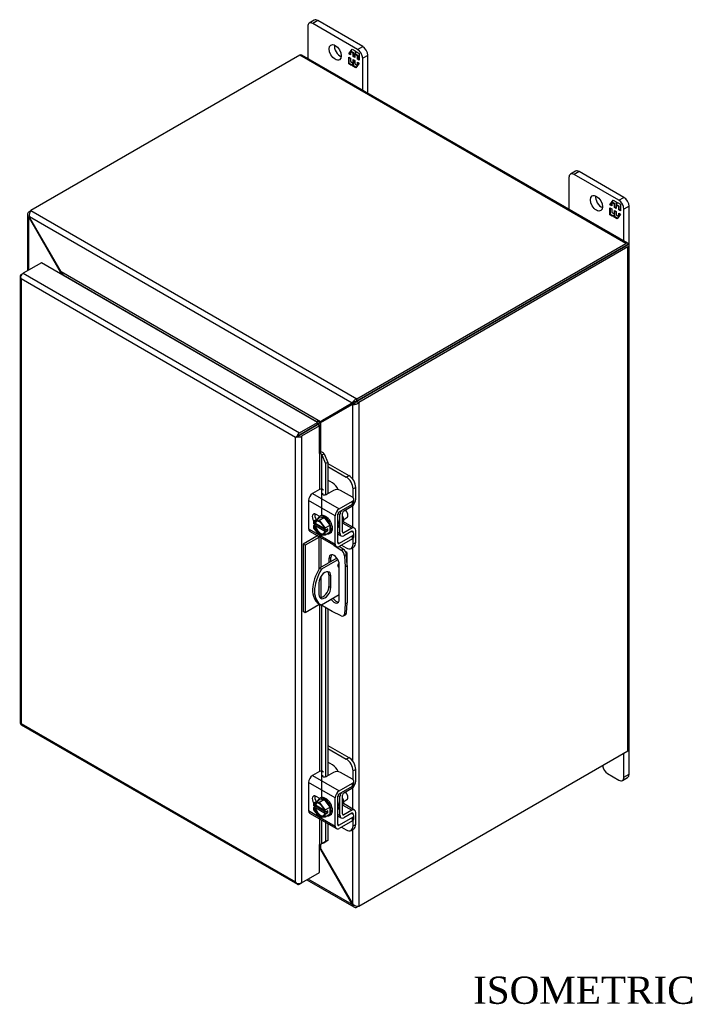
# Model space of a CAD drawing. Header units: inches. Extents: x 5 to 117, y 2 to 79.
# Tile 6 of 7: x 83 to 100, y 53 to 79. Entities that reach past the tile are written whole.
import ezdxf
from ezdxf.enums import TextEntityAlignment as Align

# ---------------------------------------------------------------- set-up
doc = ezdxf.new("R2010")
doc.units = ezdxf.units.IN
doc.header["$MEASUREMENT"] = 0
for name, color, linetype in [('COM40153-1', 7, 'CONTINUOUS'), ('COM40153-2', 7, 'CONTINUOUS'), ('COM42667', 7, 'CONTINUOUS'), ('COM42780', 7, 'CONTINUOUS'), ('COM48439', 7, 'CONTINUOUS'), ('COM71780-2', 7, 'CONTINUOUS'), ('DEFAULT', 7, 'CONTINUOUS'), ('FET07710', 7, 'CONTINUOUS'), ('SCC19011', 7, 'CONTINUOUS'), ('SPR20265', 7, 'CONTINUOUS'), ('WAF25035', 7, 'CONTINUOUS')]:
    doc.layers.add(name, color=color, linetype=linetype)
doc.styles.add('SEACAD_TIMES_NEW_ROMAN', font='times.ttf')

msp = doc.modelspace()

# ---------------------------------------------------------------- linework, layer by layer
at = {"layer": 'COM40153-1', "color": 7}
for p, q in [((91.395, 65.113), (91.412, 65.104)), ((91.443, 64.754), (91.443, 65.06)), ((91.179, 64.94), (90.733, 64.682)), ((91.206, 64.897), (90.784, 64.653)), ((90.733, 64.682), (90.784, 64.653)), ((90.715, 64.302), (90.715, 64.006)), ((90.973, 64.51), (91.024, 64.481)), ((90.973, 64.51), (90.973, 64.214)), ((91.024, 64.184), (91.024, 64.481)), ((90.973, 64.214), (91.024, 64.184)), ((90.708, 63.776), (90.759, 63.747)), ((91.238, 63.997), (90.784, 63.734))]:
    msp.add_line(p, q, dxfattribs=at)
for centre, major_axis, start_param, end_param in [((91.335, 65.06), (-0.108, 0), 2.529725, 3.926991), ((91.245, 64.767), (-0.0312, -0.0541), 4.139289, 6.283185), ((91.194, 64.796), (0.0313, 0.0541), 4.093609, 5.210881), ((91.083, 64.426), (0.375, 0.65), 1.508132, 3.141593), ((91.134, 64.396), (0.375, 0.65), 1.508132, 3.204257), ((90.869, 64.391), (-0.109, -0.189), 2.356194, 5.497787), ((90.818, 64.421), (-0.109, -0.189), 2.356194, 2.906426), ((91.245, 64.767), (-0.0312, -0.0541), 0, 0.63978), ((90.869, 64.095), (0.109, 0.189), 2.356194, 5.497787), ((90.818, 64.124), (0.109, 0.189), 3.37676, 5.497787)]:
    msp.add_ellipse(centre, major_axis=major_axis, ratio=0.57735, start_param=start_param, end_param=end_param, dxfattribs=at)
at = {"layer": 'COM40153-2', "color": 7}
for p, q in [((90.66, 65.5), (90.312, 65.299)), ((90.312, 65.299), (90.312, 63.564)), ((90.363, 65.27), (90.312, 65.299)), ((90.711, 65.471), (90.363, 65.27)), ((90.711, 65.471), (90.711, 64.647)), ((90.762, 65.466), (90.762, 64.699)), ((90.363, 65.27), (90.363, 63.535)), ((91.1, 65.272), (91.292, 65.141)), ((91.343, 65.171), (91.237, 65.242)), ((91.292, 65.141), (91.343, 65.171)), ((90.973, 64.931), (91.024, 64.96)), ((90.973, 64.931), (90.973, 64.821)), ((91.024, 64.851), (91.024, 64.96)), ((91.423, 65.031), (91.372, 65.002)), ((91.372, 65.002), (91.393, 64.717)), ((91.444, 64.747), (91.423, 65.031)), ((91.238, 63.879), (91.238, 64.778)), ((91.393, 64.717), (91.444, 64.747)), ((91.393, 64.717), (91.393, 63.761)), ((91.444, 64.747), (91.444, 63.791)), ((90.762, 64.458), (90.762, 63.926)), ((90.711, 63.775), (90.711, 63.736)), ((91.393, 63.761), (91.444, 63.791)), ((91.423, 63.53), (91.444, 63.791)), ((90.363, 63.535), (90.312, 63.564)), ((90.711, 63.736), (90.363, 63.535)), ((90.762, 63.745), (90.762, 63.736)), ((91.055, 63.566), (90.762, 63.736)), ((91.292, 63.454), (91.055, 63.566)), ((91.393, 63.761), (91.372, 63.5)), ((91.372, 63.5), (91.423, 63.53)), ((91.347, 63.452), (91.397, 63.481))]:
    msp.add_line(p, q, dxfattribs=at)
for centre, major_axis, start_param, end_param in [((90.737, 65.456), (-0.108, 0), 5.211068, 5.497787), ((90.737, 65.456), (-0.036, 0), 4.484793, 5.497787), ((91.106, 64.854), (0.094, -0.162), 0.785398, 3.926991), ((91.284, 65.044), (0.062, -0.108), 0.872665, 2.268928), ((91.335, 65.073), (-0.062, 0.108), 4.014257, 5.410521), ((91.157, 64.883), (0.094, -0.162), 3.416574, 3.926991), ((91.106, 63.956), (-0.094, 0.162), 1.73559, 3.926991), ((91.157, 63.985), (-0.094, 0.162), 1.73559, 2.866611), ((90.737, 63.721), (0.036, 0), 0.785398, 2.356194), ((91.335, 63.589), (-0.062, 0.108), 3.141593, 3.839724), ((91.284, 63.56), (-0.062, 0.108), 2.443461, 3.839724)]:
    msp.add_ellipse(centre, major_axis=major_axis, ratio=0.57735, start_param=start_param, end_param=end_param, dxfattribs=at)
at = {"layer": 'COM42667', "color": 7}
for p, q in [((90.73, 66.703), (90.55, 66.599)), ((90.55, 66.599), (91.236, 66.203)), ((91.092, 66.68), (90.908, 66.574)), ((91.577, 66.502), (91.268, 66.68)), ((91.135, 66.028), (90.449, 66.424)), ((90.449, 66.424), (90.449, 65.696)), ((91.236, 66.203), (91.577, 66.4)), ((91.236, 66.125), (91.577, 66.322)), ((91.577, 66.322), (91.577, 66.4)), ((91.613, 66.373), (91.613, 66.451)), ((90.737, 66.008), (90.643, 66.062)), ((91.202, 65.339), (91.202, 66.066)), ((91.135, 65.3), (91.135, 66.028)), ((90.449, 65.696), (90.703, 65.549)), ((90.478, 65.63), (91.164, 65.234)), ((91.561, 65.627), (91.577, 65.618)), ((91.613, 65.489), (91.613, 65.567)), ((90.752, 65.52), (91.135, 65.3)), ((91.236, 65.319), (91.202, 65.339)), ((91.577, 65.516), (91.236, 65.319)), ((91.577, 65.438), (91.236, 65.241)), ((91.577, 65.438), (91.577, 65.516)), ((90.73, 59.456), (90.55, 59.352)), ((90.55, 59.352), (91.236, 58.956)), ((91.092, 59.433), (90.908, 59.327)), ((91.577, 59.255), (91.268, 59.433)), ((91.135, 58.78), (90.449, 59.176)), ((90.449, 59.176), (90.449, 58.449)), ((91.236, 58.956), (91.577, 59.153)), ((91.236, 58.878), (91.577, 59.075)), ((91.577, 59.075), (91.577, 59.153)), ((91.613, 59.126), (91.613, 59.204)), ((90.737, 58.761), (90.643, 58.815)), ((91.135, 58.053), (91.135, 58.78)), ((91.202, 58.091), (91.202, 58.819)), ((90.449, 58.449), (90.703, 58.301)), ((90.478, 58.383), (91.164, 57.987)), ((90.752, 58.273), (91.135, 58.053)), ((91.577, 58.269), (91.236, 58.072)), ((91.561, 58.38), (91.577, 58.371)), ((91.577, 58.191), (91.577, 58.269)), ((91.613, 58.242), (91.613, 58.32)), ((91.236, 58.072), (91.202, 58.091)), ((91.577, 58.191), (91.236, 57.994))]:
    msp.add_line(p, q, dxfattribs=at)
for centre, major_axis, start_param, end_param in [((90.55, 66.482), (-0.072, -0.124), 3.926991, 5.497787), ((90.773, 66.679), (-0.06, 0), 3.141593, 5.497787), ((90.866, 66.598), (0.06, 0), 2.929457, 5.497787), ((91.18, 66.629), (0.125, 0), 0.785398, 2.356194), ((91.488, 66.451), (-0.125, 0), 2.356194, 3.926991), ((91.488, 66.373), (-0.125, 0), 2.356194, 3.141593), ((90.643, 65.948), (0.07, -0.122), 2.356194, 4.826451), ((90.71, 65.986), (0.07, -0.122), 3.6401, 4.826451), ((91.236, 66.086), (0.072, 0.124), 0.785398, 2.356194), ((91.236, 66.086), (0.024, 0.0416), 0.785398, 2.356194), ((90.55, 65.754), (0.071, 0.124), 2.356194, 3.141593), ((91.488, 65.567), (-0.125, 0), 2.356194, 3.926991), ((91.236, 65.358), (0.071, 0.124), 2.356194, 3.926991), ((91.236, 65.358), (0.024, 0.0416), 2.356194, 3.926991), ((91.488, 65.489), (-0.125, 0), 2.356194, 3.141593), ((90.55, 59.235), (-0.072, -0.124), 3.926991, 5.497787), ((90.773, 59.431), (-0.06, 0), 3.141593, 5.497787), ((90.866, 59.351), (0.06, 0), 2.929457, 5.497787), ((91.18, 59.382), (0.125, 0), 0.785398, 2.356194), ((91.488, 59.204), (-0.125, 0), 2.356194, 3.926991), ((91.488, 59.126), (-0.125, 0), 2.356194, 3.141593), ((90.643, 58.7), (0.07, -0.122), 2.356194, 4.826451), ((90.71, 58.739), (0.07, -0.122), 3.6401, 4.826451), ((91.236, 58.839), (0.071, 0.124), 0.785398, 2.356194), ((91.236, 58.839), (0.024, 0.0416), 0.785398, 2.356194), ((90.55, 58.507), (0.071, 0.124), 2.356194, 3.141593), ((91.488, 58.32), (-0.125, 0), 2.356194, 3.926991), ((91.488, 58.242), (-0.125, 0), 2.356194, 3.141593), ((91.236, 58.111), (0.071, 0.124), 2.356194, 3.926991), ((91.236, 58.111), (0.024, 0.0416), 2.356194, 3.926991)]:
    msp.add_ellipse(centre, major_axis=major_axis, ratio=0.57735, start_param=start_param, end_param=end_param, dxfattribs=at)
at = {"layer": 'COM42780', "color": 7}
for p, q in [((90.946, 67.374), (91.486, 67.062)), ((90.946, 67.296), (91.418, 67.023)), ((91.418, 67.023), (91.486, 67.062)), ((91.065, 66.871), (90.946, 66.939)), ((91.662, 66.756), (91.595, 66.717)), ((91.595, 66.488), (91.595, 66.717)), ((91.662, 66.452), (91.662, 66.756)), ((91.206, 66.088), (91.258, 66.058)), ((91.258, 65.573), (91.258, 66.058)), ((91.325, 65.612), (91.325, 66.097)), ((91.358, 66.155), (91.563, 66.278)), ((91.33, 65.841), (91.563, 65.706)), ((91.633, 65.712), (91.348, 65.876)), ((91.202, 65.606), (91.258, 65.573)), ((91.202, 65.557), (91.288, 65.508)), ((91.325, 65.611), (91.358, 65.592)), ((91.562, 65.628), (91.357, 65.514)), ((91.563, 65.706), (91.358, 65.592)), ((91.561, 65.628), (91.595, 65.608)), ((91.595, 65.604), (91.595, 65.608)), ((91.662, 65.343), (91.662, 65.647)), ((91.595, 65.304), (91.595, 65.452)), ((91.595, 65.304), (91.662, 65.343)), ((91.293, 65.274), (91.418, 65.202)), ((91.543, 65.19), (91.611, 65.228)), ((90.946, 60.127), (91.486, 59.815)), ((90.946, 60.049), (91.418, 59.776)), ((91.418, 59.776), (91.486, 59.815)), ((91.065, 59.623), (90.946, 59.692)), ((91.662, 59.509), (91.595, 59.47)), ((91.595, 59.241), (91.595, 59.47)), ((91.662, 59.205), (91.662, 59.509)), ((91.358, 58.908), (91.563, 59.031)), ((91.206, 58.841), (91.258, 58.811)), ((91.258, 58.326), (91.258, 58.811)), ((91.325, 58.365), (91.325, 58.85)), ((91.33, 58.593), (91.563, 58.459)), ((91.633, 58.465), (91.348, 58.629)), ((91.563, 58.459), (91.358, 58.345)), ((91.202, 58.359), (91.258, 58.326)), ((91.202, 58.31), (91.288, 58.261)), ((91.325, 58.364), (91.358, 58.345)), ((91.562, 58.381), (91.357, 58.267)), ((91.561, 58.38), (91.595, 58.361)), ((91.595, 58.357), (91.595, 58.361)), ((91.595, 58.057), (91.595, 58.205)), ((91.662, 58.096), (91.662, 58.4)), ((91.293, 58.027), (91.418, 57.955)), ((91.543, 57.942), (91.611, 57.981)), ((91.595, 58.057), (91.662, 58.096))]:
    msp.add_line(p, q, dxfattribs=at)
for centre, major_axis, start_param, end_param in [((91.486, 66.858), (-0.125, 0.217), 3.926991, 5.497787), ((91.065, 66.666), (0.125, -0.217), 1.392108, 2.356194), ((91.418, 66.819), (0.125, -0.217), 0.785398, 2.356194), ((91.561, 66.393), (-0.071, -0.124), 0.802851, 2.356194), ((91.359, 66.117), (-0.072, -0.124), 4.744903, 5.497787), ((91.359, 66.117), (-0.024, -0.0416), 3.944444, 5.497787), ((91.215, 65.995), (0.097, -0.169), 0.133398, 1.437398), ((91.359, 65.632), (0.071, 0.124), 2.356194, 3.909538), ((91.359, 65.632), (0.024, 0.0416), 2.356194, 3.909538), ((91.561, 65.588), (-0.024, -0.0416), 2.356194, 3.909538), ((91.561, 65.588), (-0.071, -0.124), 2.356194, 3.909538), ((91.418, 65.406), (-0.125, 0.217), 2.356194, 3.926991), ((91.486, 65.445), (-0.125, 0.217), 3.141593, 3.926991), ((91.418, 59.572), (0.125, -0.217), 0.785398, 2.356194), ((91.486, 59.611), (-0.125, 0.217), 3.926991, 5.497787), ((91.065, 59.419), (0.125, -0.217), 1.392108, 2.356194), ((91.561, 59.146), (-0.071, -0.124), 0.802851, 2.356194), ((91.359, 58.869), (-0.072, -0.124), 4.744903, 5.497787), ((91.359, 58.869), (-0.024, -0.0416), 3.944444, 5.497787), ((91.215, 58.748), (0.097, -0.169), 0.133398, 1.437398), ((91.561, 58.341), (-0.072, -0.124), 2.356194, 3.909538), ((91.359, 58.384), (0.071, 0.124), 2.356194, 3.909538), ((91.359, 58.384), (0.024, 0.0416), 2.356194, 3.909538), ((91.561, 58.341), (-0.024, -0.0416), 2.356194, 3.909538), ((91.418, 58.159), (-0.125, 0.217), 2.356194, 3.926991), ((91.486, 58.198), (-0.125, 0.217), 3.141593, 3.926991)]:
    msp.add_ellipse(centre, major_axis=major_axis, ratio=0.57735, start_param=start_param, end_param=end_param, dxfattribs=at)
at = {"layer": 'COM48439', "color": 7}
for p, q in [((90.225, 77.864), (83.307, 73.87)), ((98.608, 73.024), (90.225, 77.864)), ((98.662, 73.03), (90.279, 77.87)), ((83.224, 73.771), (83.224, 72.324)), ((83.256, 73.841), (83.307, 73.87)), ((83.283, 73.825), (83.256, 73.841)), ((83.274, 73.713), (83.256, 73.702)), ((83.256, 72.343), (83.256, 73.702)), ((83.273, 73.679), (83.256, 73.702)), ((83.273, 73.679), (83.286, 73.686)), ((84.075, 72.289), (83.273, 73.679)), ((91.57, 68.923), (83.274, 73.713)), ((83.286, 73.686), (83.274, 73.713)), ((84.088, 72.296), (83.286, 73.686)), ((83.307, 73.87), (91.69, 69.03)), ((91.69, 69.03), (98.608, 73.024)), ((91.69, 68.971), (98.608, 72.965)), ((98.608, 72.965), (91.69, 68.971)), ((98.659, 72.936), (91.741, 68.942)), ((98.68, 73.007), (98.608, 72.965)), ((98.68, 73.007), (98.608, 72.965)), ((98.608, 72.965), (98.659, 72.995)), ((98.608, 72.965), (98.608, 72.965)), ((98.608, 72.965), (98.608, 72.965)), ((98.659, 59.99), (98.659, 72.936)), ((98.691, 60.034), (98.691, 72.98)), ((84.075, 72.289), (84.088, 72.296)), ((84.075, 72.244), (84.075, 72.289)), ((90.756, 68.446), (84.088, 72.296)), ((84.136, 72.21), (84.135, 72.209)), ((90.657, 68.445), (84.136, 72.21)), ((91.558, 68.91), (90.756, 68.446)), ((91.571, 68.888), (90.769, 68.424)), ((91.609, 68.939), (90.807, 68.476)), ((91.622, 68.917), (90.82, 68.454)), ((91.558, 68.91), (91.609, 68.939)), ((91.57, 68.923), (91.558, 68.91)), ((91.621, 68.952), (91.57, 68.923)), ((91.571, 68.888), (91.622, 68.917)), ((91.588, 68.891), (91.571, 68.888)), ((91.639, 68.921), (91.588, 68.891)), ((91.588, 66.965), (91.588, 68.891)), ((91.621, 68.952), (91.609, 68.939)), ((91.614, 68.948), (91.628, 68.956)), ((91.639, 68.921), (91.622, 68.917)), ((91.646, 68.925), (91.632, 68.916)), ((91.69, 68.971), (91.69, 69.03)), ((91.69, 68.971), (91.741, 68.942)), ((91.741, 68.942), (91.741, 55.995)), ((90.656, 68.444), (90.657, 68.445)), ((90.657, 68.445), (90.657, 68.443)), ((90.673, 68.366), (90.673, 68.366)), ((90.807, 68.476), (90.756, 68.446)), ((90.82, 68.454), (90.769, 68.424)), ((90.769, 67.674), (90.769, 68.424)), ((91.588, 65.738), (91.588, 66.297)), ((91.588, 59.718), (91.588, 65.215)), ((91.741, 55.995), (98.659, 59.99)), ((91.588, 58.491), (91.588, 59.049)), ((91.588, 56.046), (91.588, 57.968)), ((90.756, 57.451), (90.733, 57.465)), ((90.756, 57.451), (90.769, 57.459)), ((90.756, 57.451), (91.558, 56.062)), ((90.769, 57.459), (90.769, 57.587)), ((90.769, 57.459), (91.571, 56.069)), ((91.57, 56.035), (90.437, 56.69)), ((90.405, 56.671), (91.614, 55.973)), ((91.558, 56.062), (91.571, 56.069)), ((91.558, 56.062), (91.57, 56.035)), ((91.588, 56.046), (91.57, 56.035)), ((91.571, 56.069), (91.588, 56.046)), ((91.69, 55.997), (91.69, 55.966)), ((91.741, 55.995), (91.69, 55.966))]:
    msp.add_line(p, q, dxfattribs=at)
for centre, radius, start, end in [((83.317, 73.771), 0.0923, 131.3818, 228.6182), ((83.461, 73.756), 0.192, 143.5515, 192.9586), ((91.746, 68.846), 0.192, 107.0414, 156.4485), ((91.61, 69.082), 0.192, 263.5515, 312.9586), ((91.693, 68.823), 0.148, 91.3268, 119.2753), ((91.567, 69.045), 0.144, 300.272, 329.1259), ((93.449, 63.515), 5.595, 118.0355, 119.6856), ((87.824, 73.257), 5.635, 300.4684, 301.9581), ((91.661, 56.053), 0.0923, 191.3818, 288.6182), ((91.719, 56.187), 0.192, 227.0414, 276.4485)]:
    msp.add_arc(centre, radius, start, end, dxfattribs=at)
for centre, major_axis, ratio, start_param, end_param in [((90.225, 77.776), (-0.054, -0.0935), 0.57735, 3.141593, 3.926991), ((98.608, 72.936), (-0.054, -0.0935), 0.57735, 2.696031, 3.926991), ((98.583, 72.951), (-0.036, -0.0208), 0.000948, 2.356741, 3.927537), ((98.583, 72.951), (-0.036, -0.0207), 0.000948, 2.355648, 3.926445), ((98.583, 72.951), (0.108, 0.062), 0.000948, -0.784852, -0.445015), ((98.583, 72.951), (0.108, 0.062), 0.000948, 0.445015, 0.784852), ((98.583, 72.98), (-0.108, 0), 0.57735, 2.356194, 3.587154), ((98.583, 60.034), (-0.108, 0), 0.57735, 2.356194, 3.141593)]:
    msp.add_ellipse(centre, major_axis=major_axis, ratio=ratio, start_param=start_param, end_param=end_param, dxfattribs=at)
for points, knots in [([(84.075, 72.289), (84.078, 72.279), (84.08, 72.269), (84.083, 72.252), (84.084, 72.246), (84.084, 72.239)], [0, 0, 0, 0, 0.25, 0.25, 0.4064598, 0.4064598, 0.4064598, 0.4064598]), ([(84.136, 72.21), (84.137, 72.211), (84.138, 72.212), (84.139, 72.214), (84.14, 72.216), (84.14, 72.22), (84.139, 72.224), (84.137, 72.232), (84.135, 72.235), (84.131, 72.243), (84.129, 72.247), (84.121, 72.259), (84.115, 72.267), (84.102, 72.282), (84.095, 72.289), (84.088, 72.296)], [0, 0, 0, 0, 0.0625, 0.0625, 0.125, 0.125, 0.25, 0.25, 0.375, 0.375, 0.5, 0.5, 0.75, 0.75, 1, 1, 1, 1]), ([(90.756, 68.446), (90.749, 68.448), (90.741, 68.449), (90.725, 68.45), (90.717, 68.451), (90.704, 68.451), (90.699, 68.451), (90.69, 68.451), (90.686, 68.451), (90.677, 68.45), (90.672, 68.449), (90.666, 68.448), (90.664, 68.447), (90.66, 68.446), (90.659, 68.445), (90.657, 68.445)], [0, 0, 0, 0, 0.25, 0.25, 0.5, 0.5, 0.625, 0.625, 0.75, 0.75, 0.875, 0.875, 0.9375, 0.9375, 1, 1, 1, 1]), ([(90.726, 68.347), (90.726, 68.347), (90.726, 68.347), (90.729, 68.35), (90.732, 68.354), (90.737, 68.361), (90.74, 68.365), (90.744, 68.373), (90.747, 68.377), (90.753, 68.388), (90.757, 68.395), (90.763, 68.41), (90.766, 68.417), (90.769, 68.424)], [0.1208876, 0.1208876, 0.1208876, 0.1208876, 0.125, 0.125, 0.25, 0.25, 0.375, 0.375, 0.5, 0.5, 0.75, 0.75, 1, 1, 1, 1]), ([(90.769, 57.459), (90.766, 57.469), (90.763, 57.478), (90.757, 57.497), (90.753, 57.506), (90.747, 57.519), (90.744, 57.523), (90.74, 57.53), (90.737, 57.534), (90.734, 57.537), (90.733, 57.538), (90.733, 57.538)], [0, 0, 0, 0, 0.25, 0.25, 0.5, 0.5, 0.625, 0.625, 0.75, 0.75, 0.7782984, 0.7782984, 0.7782984, 0.7782984])]:
    msp.add_open_spline(points, degree=3, knots=knots, dxfattribs=at)
msp.add_open_spline([(90.734, 57.472), (90.742, 57.465), (90.749, 57.458), (90.756, 57.451)], degree=3, dxfattribs=at)
at = {"layer": 'COM71780-2', "color": 7}
for p, q in [((83.58, 72.53), (83.114, 72.261)), ((90.682, 68.429), (83.58, 72.53)), ((83.031, 72.187), (83.031, 60.707)), ((83.042, 72.16), (83.042, 72.16)), ((83.063, 72.231), (83.114, 72.261)), ((83.114, 72.261), (90.216, 68.16)), ((90.114, 68.043), (83.063, 72.114)), ((83.063, 72.114), (83.063, 60.692)), ((90.216, 68.16), (90.682, 68.429)), ((90.216, 68.102), (90.682, 68.371)), ((90.682, 68.37), (90.216, 68.101)), ((90.733, 68.341), (90.267, 68.072)), ((90.682, 68.429), (90.682, 68.371)), ((90.733, 68.341), (90.682, 68.37)), ((90.733, 67.627), (90.733, 68.341)), ((90.144, 68.06), (90.216, 68.102)), ((90.144, 68.06), (90.216, 68.101)), ((90.165, 68.072), (90.114, 68.043)), ((90.114, 56.621), (90.114, 68.043)), ((90.267, 68.072), (90.267, 56.591)), ((90.733, 67.627), (90.733, 66.704)), ((90.761, 67.633), (90.768, 67.674)), ((90.788, 67.595), (90.847, 67.619)), ((90.788, 67.595), (90.887, 67.372)), ((90.788, 66.032), (90.788, 67.595)), ((90.847, 67.619), (90.946, 67.396)), ((90.946, 67.396), (90.887, 67.372)), ((90.887, 67.372), (90.887, 66.566)), ((90.946, 67.396), (90.946, 66.596)), ((90.733, 66.01), (90.733, 66.005)), ((90.733, 63.742), (90.733, 59.457)), ((90.788, 58.755), (90.788, 63.721)), ((90.887, 63.664), (90.887, 59.319)), ((90.946, 63.63), (90.946, 59.348)), ((83.06, 60.657), (90.162, 56.557)), ((83.063, 60.692), (90.114, 56.621)), ((90.733, 58.763), (90.733, 58.758)), ((90.733, 58.236), (90.733, 57.575)), ((90.788, 57.601), (90.788, 58.204)), ((90.887, 58.147), (90.887, 57.66)), ((90.946, 58.113), (90.946, 57.684)), ((90.733, 56.86), (90.733, 57.575)), ((90.887, 57.66), (90.788, 57.601)), ((90.788, 57.601), (90.847, 57.625)), ((90.946, 57.684), (90.847, 57.625)), ((90.946, 57.684), (90.887, 57.66)), ((90.267, 56.591), (90.733, 56.86)), ((90.144, 56.579), (90.144, 56.579)), ((90.267, 56.591), (90.216, 56.562))]:
    msp.add_line(p, q, dxfattribs=at)
for centre, radius, start, end in [((90.683, 67.55), 0.114, 23.2734, 46.5882), ((90.715, 67.514), 0.169, 38.3968, 71.6578), ((91.035, 57.251), 0.429, 125.2045, 129.639), ((90.832, 57.525), 0.088, 117.4412, 127.5015)]:
    msp.add_arc(centre, radius, start, end, dxfattribs=at)
for centre, major_axis, ratio, start_param, end_param in [((83.139, 72.187), (0.108, 0), 0.57735, 2.356194, 3.587154), ((83.114, 72.172), (0.054, 0.0935), 0.57735, 0.785398, 2.016358), ((83.139, 72.158), (-0.076, 0.132), 0.577982, 1.231508, 1.571345), ((83.139, 72.158), (-0.076, 0.132), 0.577982, 1.230411, 1.570248), ((90.216, 68.072), (0.054, 0.0935), 0.57735, 0.785398, 2.016358), ((90.19, 68.087), (0.036, 0.0208), 0.000948, 0.785944, 2.356741), ((90.19, 68.087), (0.036, 0.0207), 0.000948, 3.926445, 5.497241), ((90.19, 68.087), (-0.108, -0.062), 0.000948, -1.124689, -0.784852), ((90.19, 68.087), (-0.108, -0.062), 0.000948, 0.784852, 1.124689), ((90.19, 68.116), (0.108, 0), 0.57735, 4.266828, 5.497787), ((90.758, 67.612), (0.108, 0), 0.57735, 1.48353, 1.808737), ((90.758, 67.612), (0.036, 0), 0.57735, 1.48353, 2.356194), ((83.139, 60.707), (0.108, 0), 0.57735, 3.141593, 3.587154), ((83.139, 60.736), (-0.108, -0.062), 0.000948, 0.445015, 0.784852), ((83.139, 60.736), (-0.108, -0.062), 0.000948, -0.784852, -0.445015), ((83.114, 60.751), (0.054, 0.0935), 0.57735, 2.696031, 3.141593), ((90.758, 57.56), (-0.036, 0), 0.57735, 4.625123, 5.497787), ((90.19, 56.665), (0.076, -0.132), 0.577982, 4.712938, 5.052774), ((90.19, 56.665), (0.076, -0.132), 0.577982, 4.71184, 5.051677), ((90.19, 56.635), (0.108, 0), 0.57735, 4.266828, 5.497787), ((90.216, 56.65), (0.054, 0.0935), 0.57735, 2.696031, 3.926991)]:
    msp.add_ellipse(centre, major_axis=major_axis, ratio=ratio, start_param=start_param, end_param=end_param, dxfattribs=at)
at = {"layer": 'FET07710', "color": 7}
for p, q in [((90.598, 78.763), (90.466, 78.687)), ((90.692, 78.754), (90.56, 78.678)), ((91.841, 78.091), (90.692, 78.754)), ((90.427, 78.601), (90.427, 77.784)), ((91.709, 78.014), (90.56, 78.678)), ((91.481, 77.897), (91.567, 78.02)), ((91.495, 77.905), (91.526, 77.95)), ((91.54, 77.965), (91.526, 77.957)), ((91.596, 77.917), (91.526, 77.957)), ((91.526, 77.957), (91.526, 77.871)), ((91.535, 77.962), (91.573, 78.017)), ((91.61, 77.925), (91.54, 77.965)), ((91.567, 78.02), (91.644, 77.976)), ((91.644, 77.976), (91.644, 77.912)), ((91.644, 77.912), (91.676, 77.957)), ((91.659, 77.92), (91.682, 77.954)), ((91.676, 77.957), (91.753, 77.913)), ((91.709, 78.014), (91.841, 78.091)), ((91.495, 77.905), (91.481, 77.897)), ((91.526, 77.871), (91.481, 77.897)), ((91.481, 77.644), (91.481, 77.817)), ((91.481, 77.817), (91.526, 77.791)), ((91.526, 77.887), (91.495, 77.905)), ((91.495, 77.652), (91.495, 77.809)), ((91.526, 77.791), (91.526, 77.705)), ((91.526, 77.705), (91.596, 77.664)), ((91.61, 77.925), (91.596, 77.917)), ((91.596, 77.83), (91.596, 77.917)), ((91.61, 77.839), (91.596, 77.83)), ((91.638, 77.806), (91.596, 77.83)), ((91.596, 77.664), (91.596, 77.751)), ((91.596, 77.751), (91.638, 77.727)), ((91.61, 77.839), (91.61, 77.925)), ((91.638, 77.822), (91.61, 77.839)), ((91.61, 77.673), (91.61, 77.743)), ((91.652, 77.901), (91.638, 77.893)), ((91.707, 77.852), (91.638, 77.893)), ((91.638, 77.893), (91.638, 77.806)), ((91.638, 77.727), (91.638, 77.64)), ((91.659, 77.92), (91.644, 77.912)), ((91.722, 77.861), (91.652, 77.901)), ((91.722, 77.861), (91.707, 77.852)), ((91.707, 77.766), (91.707, 77.852)), ((91.722, 77.774), (91.707, 77.766)), ((91.753, 77.74), (91.707, 77.766)), ((91.722, 77.774), (91.722, 77.861)), ((91.753, 77.756), (91.722, 77.774)), ((91.753, 77.913), (91.753, 77.74)), ((91.974, 77.861), (91.841, 77.785)), ((91.841, 76.968), (91.841, 77.785)), ((91.974, 76.891), (91.974, 77.861)), ((91.495, 77.652), (91.481, 77.644)), ((91.558, 77.6), (91.481, 77.644)), ((91.566, 77.611), (91.495, 77.652)), ((91.589, 77.645), (91.558, 77.6)), ((91.603, 77.653), (91.589, 77.645)), ((91.589, 77.581), (91.589, 77.645)), ((91.603, 77.59), (91.589, 77.581)), ((91.666, 77.537), (91.589, 77.581)), ((91.61, 77.673), (91.596, 77.664)), ((91.603, 77.59), (91.603, 77.653)), ((91.675, 77.548), (91.603, 77.59)), ((91.638, 77.64), (91.707, 77.6)), ((91.753, 77.66), (91.666, 77.537)), ((91.707, 77.6), (91.707, 77.686)), ((91.707, 77.686), (91.753, 77.66)), ((91.713, 77.603), (91.707, 77.6)), ((91.722, 77.615), (91.722, 77.678)), ((97.145, 74.723), (97.145, 73.906)), ((97.316, 74.885), (97.184, 74.809)), ((97.41, 74.876), (97.277, 74.799)), ((98.426, 74.136), (97.277, 74.799)), ((98.559, 74.212), (97.41, 74.876)), ((98.426, 74.136), (98.559, 74.212)), ((98.198, 74.019), (98.285, 74.142)), ((98.212, 74.027), (98.198, 74.019)), ((98.244, 73.992), (98.198, 74.019)), ((98.198, 73.766), (98.198, 73.939)), ((98.198, 73.939), (98.244, 73.913)), ((98.212, 74.027), (98.244, 74.072)), ((98.244, 74.009), (98.212, 74.027)), ((98.212, 73.774), (98.212, 73.931)), ((98.258, 74.087), (98.244, 74.079)), ((98.313, 74.039), (98.244, 74.079)), ((98.244, 74.079), (98.244, 73.992)), ((98.244, 73.913), (98.244, 73.826)), ((98.252, 74.084), (98.291, 74.138)), ((98.327, 74.047), (98.258, 74.087)), ((98.285, 74.142), (98.362, 74.097)), ((98.327, 74.047), (98.313, 74.039)), ((98.313, 73.952), (98.313, 74.039)), ((98.327, 73.96), (98.313, 73.952)), ((98.355, 73.928), (98.313, 73.952)), ((98.327, 73.96), (98.327, 74.047)), ((98.355, 73.944), (98.327, 73.96)), ((98.37, 74.022), (98.355, 74.014)), ((98.425, 73.974), (98.355, 74.014)), ((98.355, 74.014), (98.355, 73.928)), ((98.362, 74.097), (98.362, 74.034)), ((98.362, 74.034), (98.394, 74.079)), ((98.376, 74.042), (98.362, 74.034)), ((98.439, 73.982), (98.37, 74.022)), ((98.376, 74.042), (98.4, 74.076)), ((98.394, 74.079), (98.471, 74.035)), ((98.439, 73.982), (98.425, 73.974)), ((98.425, 73.888), (98.425, 73.974)), ((98.439, 73.896), (98.425, 73.888)), ((98.439, 73.896), (98.439, 73.982)), ((98.471, 73.878), (98.439, 73.896)), ((98.471, 74.035), (98.471, 73.861)), ((98.691, 73.983), (98.559, 73.906)), ((98.559, 73.089), (98.559, 73.906)), ((98.691, 72.248), (98.691, 73.983)), ((98.212, 73.774), (98.198, 73.766)), ((98.275, 73.721), (98.198, 73.766)), ((98.283, 73.733), (98.212, 73.774)), ((98.244, 73.826), (98.313, 73.786)), ((98.307, 73.766), (98.275, 73.721)), ((98.321, 73.775), (98.307, 73.766)), ((98.307, 73.703), (98.307, 73.766)), ((98.321, 73.711), (98.307, 73.703)), ((98.384, 73.658), (98.307, 73.703)), ((98.313, 73.786), (98.313, 73.873)), ((98.313, 73.873), (98.355, 73.848)), ((98.327, 73.794), (98.313, 73.786)), ((98.321, 73.711), (98.321, 73.775)), ((98.392, 73.67), (98.321, 73.711)), ((98.327, 73.794), (98.327, 73.864)), ((98.355, 73.848), (98.355, 73.762)), ((98.355, 73.762), (98.425, 73.722)), ((98.471, 73.782), (98.384, 73.658)), ((98.471, 73.861), (98.425, 73.888)), ((98.425, 73.722), (98.425, 73.808)), ((98.425, 73.808), (98.471, 73.782)), ((98.431, 73.725), (98.425, 73.722)), ((98.439, 73.737), (98.439, 73.8)), ((98.691, 72.248), (98.691, 72.248)), ((98.691, 59.388), (98.691, 61.123)), ((98.691, 61.123), (98.691, 61.123)), ((98.559, 59.311), (98.559, 59.932)), ((98.139, 59.401), (98.426, 59.235)), ((98.52, 59.226), (98.652, 59.302)), ((98.559, 59.311), (98.691, 59.388))]:
    msp.add_line(p, q, dxfattribs=at)
for centre, major_axis, start_param, end_param in [((90.692, 78.601), (0.094, -0.162), 2.356194, 3.141593), ((90.56, 78.525), (0.094, -0.162), 2.356194, 3.926991), ((91.267, 78.014), (-0.109, 0.189), 0.649107, 2.492486), ((91.709, 77.861), (0.094, -0.162), 0.785398, 2.356194), ((91.841, 77.938), (-0.094, 0.162), 3.926991, 5.497787), ((97.277, 74.646), (0.094, -0.162), 2.356194, 3.926991), ((97.41, 74.723), (0.094, -0.162), 2.356194, 3.141593), ((97.984, 74.136), (-0.109, 0.189), 0.649107, 2.492486), ((98.559, 74.059), (-0.094, 0.162), 3.926991, 5.497787), ((98.426, 73.983), (0.094, -0.162), 0.785398, 2.356194), ((98.559, 72.324), (-0.094, 0.162), 3.873825, 3.926991), ((98.559, 61.199), (-0.094, 0.162), 3.926991, 3.980157), ((98.139, 59.554), (-0.094, 0.162), 0.898798, 2.356194), ((98.426, 59.388), (-0.094, 0.162), 2.356194, 3.926991), ((98.559, 59.464), (-0.094, 0.162), 3.141593, 3.926991)]:
    msp.add_ellipse(centre, major_axis=major_axis, ratio=0.57735, start_param=start_param, end_param=end_param, dxfattribs=at)
for centre in [(91.134, 77.938), (97.852, 74.059)]:
    msp.add_ellipse(centre, major_axis=(-0.109, 0.189), ratio=0.57735, dxfattribs=at)
at = {"layer": 'SCC19011', "color": 7}
for p, q in [((90.576, 65.891), (90.704, 65.965)), ((90.728, 65.911), (90.576, 65.891)), ((90.576, 65.891), (90.576, 65.829)), ((90.59, 65.821), (90.576, 65.829)), ((90.643, 65.813), (90.576, 65.774)), ((90.626, 65.833), (90.605, 65.821)), ((90.86, 65.698), (90.626, 65.833)), ((90.643, 65.823), (90.643, 65.813)), ((90.643, 65.813), (90.863, 65.686)), ((90.856, 65.985), (90.704, 65.965)), ((90.728, 65.911), (90.856, 65.985)), ((90.88, 65.715), (90.728, 65.911)), ((91.008, 65.789), (90.856, 65.985)), ((91.353, 65.934), (91.435, 65.981)), ((90.576, 65.774), (90.576, 65.713)), ((90.576, 65.774), (90.59, 65.766)), ((90.576, 65.713), (90.728, 65.517)), ((90.605, 65.766), (90.626, 65.778)), ((90.626, 65.778), (90.887, 65.627)), ((90.887, 65.627), (90.865, 65.615)), ((90.88, 65.654), (90.866, 65.662)), ((90.866, 65.607), (90.88, 65.598)), ((90.88, 65.715), (91.008, 65.789)), ((90.88, 65.654), (90.88, 65.715)), ((90.947, 65.693), (90.88, 65.654)), ((90.947, 65.637), (90.88, 65.598)), ((90.88, 65.537), (91.008, 65.611)), ((90.88, 65.537), (90.88, 65.598)), ((90.899, 65.665), (90.947, 65.637)), ((90.947, 65.637), (90.947, 65.693)), ((91.008, 65.611), (91.008, 65.789)), ((90.728, 65.517), (90.88, 65.537)), ((90.576, 58.643), (90.704, 58.717)), ((90.856, 58.737), (90.704, 58.717)), ((90.728, 58.663), (90.856, 58.737)), ((91.008, 58.542), (90.856, 58.737)), ((91.353, 58.686), (91.435, 58.734)), ((90.728, 58.663), (90.576, 58.643)), ((90.576, 58.643), (90.576, 58.582)), ((90.59, 58.574), (90.576, 58.582)), ((90.643, 58.566), (90.576, 58.527)), ((90.576, 58.527), (90.576, 58.466)), ((90.576, 58.527), (90.59, 58.518)), ((90.576, 58.466), (90.728, 58.27)), ((90.626, 58.586), (90.605, 58.574)), ((90.605, 58.518), (90.626, 58.531)), ((90.86, 58.451), (90.626, 58.586)), ((90.626, 58.531), (90.887, 58.38)), ((90.643, 58.576), (90.643, 58.566)), ((90.643, 58.566), (90.863, 58.439)), ((90.88, 58.468), (90.728, 58.663)), ((90.88, 58.468), (91.008, 58.542)), ((90.88, 58.407), (90.88, 58.468)), ((91.008, 58.364), (91.008, 58.542)), ((90.728, 58.27), (90.88, 58.29)), ((90.887, 58.38), (90.865, 58.368)), ((90.88, 58.407), (90.866, 58.415)), ((90.866, 58.36), (90.88, 58.351)), ((90.947, 58.445), (90.88, 58.407)), ((90.947, 58.39), (90.88, 58.351)), ((90.88, 58.29), (91.008, 58.364)), ((90.88, 58.29), (90.88, 58.351)), ((90.899, 58.418), (90.947, 58.39)), ((90.947, 58.39), (90.947, 58.445))]:
    msp.add_line(p, q, dxfattribs=at)
for centre, start, end in [((90.598, 65.835), 242.8525, 296.623), ((90.598, 65.78), 242.8527, 296.6228), ((90.598, 58.588), 242.8525, 296.623), ((90.598, 58.532), 242.8527, 296.6228)]:
    msp.add_arc(centre, 0.0158, start, end, dxfattribs=at)
for centre, major_axis, start_param, end_param in [((91.374, 66.087), (0.061, -0.106), 0, 2.159159), ((90.728, 65.714), (0.099, -0.171), 0.958412, 3.753977), ((90.735, 65.718), (0.094, -0.162), 3.141593, 3.744649), ((90.756, 65.73), (0.094, -0.162), 3.254972, 3.744649), ((90.728, 65.714), (-0.099, 0.171), 0.958412, 3.753977), ((90.735, 65.718), (-0.094, 0.162), 0.96774, 3.694684), ((90.756, 65.73), (-0.094, 0.162), 0.96774, 3.028213), ((91.374, 58.839), (0.061, -0.106), 0, 2.159159), ((90.728, 58.467), (0.099, -0.171), 0.958412, 3.753977), ((90.728, 58.467), (-0.099, 0.171), 0.958412, 3.753977), ((90.735, 58.471), (0.094, -0.162), 3.141593, 3.744649), ((90.735, 58.471), (-0.094, 0.162), 0.96774, 3.694684), ((90.756, 58.483), (0.094, -0.162), 3.254972, 3.744649), ((90.756, 58.483), (-0.094, 0.162), 0.96774, 3.028213)]:
    msp.add_ellipse(centre, major_axis=major_axis, ratio=0.57735, start_param=start_param, end_param=end_param, dxfattribs=at)
for points, knots in [([(90.866, 65.662), (90.864, 65.663), (90.863, 65.665), (90.862, 65.667), (90.863, 65.668), (90.864, 65.669)], [0, 0, 0, 0, 0.5, 0.5, 0.7956866, 0.7956866, 0.7956866, 0.7956866]), ([(90.865, 65.615), (90.864, 65.614), (90.862, 65.612), (90.863, 65.609), (90.864, 65.608), (90.866, 65.607)], [0, 0, 0, 0, 0.5, 0.5, 1, 1, 1, 1]), ([(90.866, 58.415), (90.864, 58.416), (90.863, 58.418), (90.862, 58.42), (90.863, 58.421), (90.864, 58.422)], [0, 0, 0, 0, 0.5, 0.5, 0.7956866, 0.7956866, 0.7956866, 0.7956866]), ([(90.865, 58.368), (90.864, 58.367), (90.862, 58.365), (90.863, 58.362), (90.864, 58.361), (90.866, 58.36)], [0, 0, 0, 0, 0.5, 0.5, 1, 1, 1, 1])]:
    msp.add_open_spline(points, degree=3, knots=knots, dxfattribs=at)
at = {"layer": 'SPR20265', "color": 7}
for points in [[(91.203, 65.716), (91.206, 65.719), (91.222, 65.739), (91.237, 65.789), (91.229, 65.865), (91.211, 65.915), (91.202, 65.935)], [(91.203, 58.468), (91.206, 58.472), (91.222, 58.492), (91.237, 58.542), (91.229, 58.618), (91.211, 58.668), (91.202, 58.688)]]:
    msp.add_open_spline(points, degree=3, knots=[0.492661, 0.492661, 0.492661, 0.492661, 0.49540495, 0.50699867, 0.51872295, 0.52667302, 0.52667302, 0.52667302, 0.52667302], dxfattribs=at)
at = {"layer": 'WAF25035', "color": 7}
for p, q in [((90.763, 66.023), (90.731, 66.004)), ((90.981, 65.571), (91.013, 65.59)), ((90.763, 58.775), (90.731, 58.757)), ((90.981, 58.324), (91.013, 58.342))]:
    msp.add_line(p, q, dxfattribs=at)
for centre, start_param, end_param in [((90.856, 65.788), 0, 0.412589), ((90.856, 65.788), 2.729004, 6.283185), ((90.888, 65.806), 3.141593, 6.283185), ((90.856, 58.541), 0, 0.412589), ((90.856, 58.541), 2.729004, 6.283185), ((90.888, 58.559), 3.141593, 6.283185)]:
    msp.add_ellipse(centre, major_axis=(-0.125, 0.217), ratio=0.57735, start_param=start_param, end_param=end_param, dxfattribs=at)

# ---------------------------------------------------------------- texts
at = {"layer": 'DEFAULT', "color": 7, "style": 'SEACAD_TIMES_NEW_ROMAN'}
msp.add_text('ISOMETRIC VIEWS', height=0.7, dxfattribs=at).set_placement((94.679, 54.184), align=Align.TOP_LEFT)

doc.saveas('drawing.dxf')
